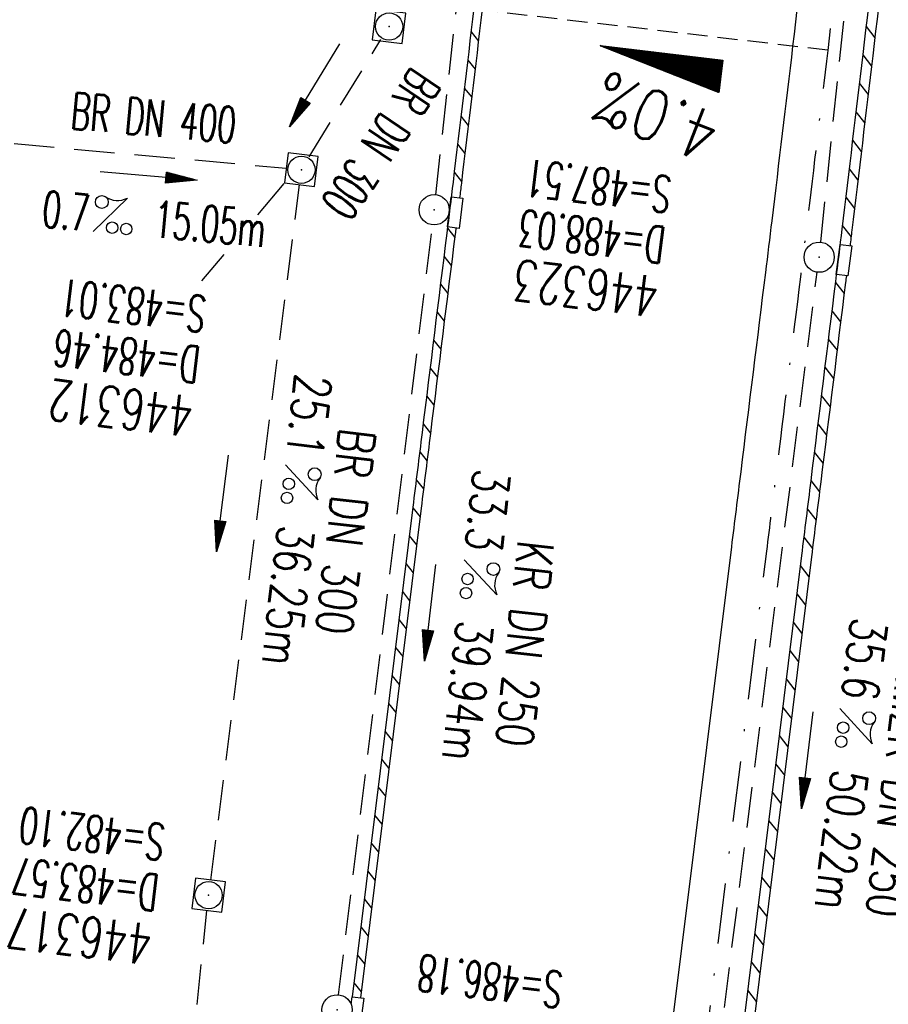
# Model space of a CAD drawing. Extents: x 459406 to 461721, y 413308 to 423218.
# Tile 62 of 256: x 461040 to 461083, y 415119 to 415168. Entities that reach past the tile are written whole.
import ezdxf
from ezdxf.enums import TextEntityAlignment as Align

# ---------------------------------------------------------------- set-up
doc = ezdxf.new("R2010")
doc.units = 0
doc.header["$LTSCALE"] = 2
doc.header["$MEASUREMENT"] = 0
for name, pattern in [('AUSGEZOGEN', [0]), ('GESTRICH-X2', [1.5, 1, -0.5]), ('GESTRICHELT', [0.75, 0.5, -0.25]), ('STRICHPT-X3', [3, 1.5, -0.75, 0, -0.75])]:
    doc.linetypes.add(name, pattern=pattern)
doc.layers.get('0').update_dxf_attribs({"linetype": 'AUSGEZOGEN'})
for name, color, linetype in [('ACHSE', 1, 'STRICHPT-X3'), ('FBR', 8, 'CONTINUOUS'), ('GEF', 7, 'AUSGEZOGEN'), ('HEKTOM', 1, 'GESTRICHELT'), ('KANAL', 7, 'GESTRICH-X2'), ('PFEIL', 7, 'CONTINUOUS'), ('RINNE', 200, 'CONTINUOUS'), ('SCHACHTNR', 6, 'CONTINUOUS'), ('SCHLITZRINNE', 200, 'AUSGEZOGEN'), ('SCHSYMBOL', 7, 'AUSGEZOGEN'), ('TEXTO', 4, 'CONTINUOUS'), ('TEXTU', 4, 'CONTINUOUS')]:
    doc.layers.add(name, color=color, linetype=linetype)
doc.styles.add('ROMANS', font='romans.shx', dxfattribs={"width": 0.8})

# ---------------------------------------------------------------- blocks, each defined once
blk = doc.blocks.new('20')
blk.add_lwpolyline([(-0.754, -0.751), (0.754, -0.751), (0.754, 0.75), (-0.754, 0.75)], close=True)
blk.add_circle((0, 0), 0.676)
blk.add_point((0, 0))
blk = doc.blocks.new('PROM')
blk.add_line((1.566, 1.817), (0.019, 0.015))
for centre, radius in [((0.317, 1.51), 0.317), ((0.943, 0.291), 0.283), ((1.645, 0.287), 0.283)]:
    blk.add_circle(centre, radius)
blk.add_arc((0.992, 2.682), 1.033, 239.1414, 303.3549)
blk = doc.blocks.new('PFEIL2')
at = {"color": 0}
for p, q in [((0.88, 0.002), (-2.401, -0.012)), ((0.881, -0.271), (0.879, 0.276)), ((0.879, 0.276), (2.429, 0.009)), ((0.911, 0.27), (0.879, 0.265)), ((0.965, 0.261), (0.879, 0.246)), ((1.019, 0.252), (0.879, 0.228)), ((1.073, 0.242), (0.879, 0.209)), ((1.127, 0.233), (0.879, 0.191)), ((1.181, 0.224), (0.879, 0.172)), ((1.235, 0.214), (0.879, 0.154)), ((1.289, 0.205), (0.879, 0.135)), ((1.343, 0.196), (0.879, 0.117)), ((1.397, 0.187), (0.879, 0.098)), ((1.451, 0.177), (0.879, 0.08)), ((1.505, 0.168), (0.879, 0.061)), ((1.559, 0.159), (0.88, 0.043)), ((1.613, 0.149), (0.88, 0.024)), ((1.668, 0.14), (0.88, 0.006)), ((1.722, 0.131), (0.88, -0.013)), ((1.776, 0.121), (0.88, -0.031)), ((1.83, 0.112), (0.88, -0.05)), ((1.884, 0.103), (0.88, -0.068)), ((1.938, 0.094), (0.88, -0.087)), ((1.992, 0.084), (0.88, -0.105)), ((2.046, 0.075), (0.88, -0.124)), ((2.1, 0.066), (0.88, -0.142)), ((2.154, 0.056), (0.88, -0.161)), ((2.208, 0.047), (0.88, -0.179)), ((2.262, 0.038), (0.881, -0.198)), ((2.316, 0.029), (0.881, -0.216)), ((2.37, 0.019), (0.881, -0.235)), ((2.424, 0.01), (0.881, -0.253)), ((2.429, 0.009), (0.881, -0.271))]:
    blk.add_line(p, q, dxfattribs=at)
blk = doc.blocks.new('GST')
at = {"color": 0}
blk.add_circle((0, 0), 0.75, dxfattribs=at)
blk.add_point((0, 0), dxfattribs=at)
blk = doc.blocks.new('*X8')
at = {"color": 0}
for p, q in [((725.827, 193.844), (727.436, 195.453)), ((725.827, 193.853), (727.427, 195.453)), ((725.827, 193.861), (727.418, 195.453)), ((725.827, 193.87), (727.409, 195.453)), ((725.827, 193.879), (727.401, 195.453)), ((725.827, 193.888), (727.392, 195.453)), ((725.827, 193.897), (727.383, 195.453)), ((725.827, 193.906), (727.374, 195.453)), ((725.827, 193.914), (727.365, 195.453)), ((725.827, 193.923), (727.356, 195.453)), ((725.827, 193.932), (727.347, 195.453)), ((725.827, 193.941), (727.339, 195.453)), ((725.827, 193.95), (727.33, 195.453)), ((725.827, 193.959), (727.321, 195.453)), ((725.827, 193.967), (727.312, 195.453)), ((725.827, 193.976), (727.303, 195.453)), ((725.827, 193.985), (727.294, 195.453)), ((725.827, 193.994), (727.286, 195.453)), ((725.827, 194.003), (727.277, 195.453)), ((725.827, 194.012), (727.268, 195.453)), ((725.827, 194.02), (727.259, 195.453)), ((725.827, 194.029), (727.25, 195.453)), ((725.827, 194.038), (727.241, 195.453)), ((725.827, 194.047), (727.233, 195.453)), ((725.827, 194.056), (727.224, 195.453)), ((725.827, 194.065), (727.215, 195.453)), ((725.827, 194.073), (727.206, 195.453)), ((725.827, 194.082), (727.197, 195.453)), ((725.827, 194.091), (727.188, 195.453)), ((725.827, 194.1), (727.18, 195.453)), ((725.827, 194.109), (727.171, 195.453)), ((725.827, 194.118), (727.162, 195.453)), ((725.827, 194.127), (727.153, 195.453)), ((725.827, 194.135), (727.144, 195.453)), ((725.827, 194.144), (727.135, 195.453)), ((725.827, 194.153), (727.127, 195.453)), ((725.827, 194.162), (727.118, 195.453)), ((725.827, 194.171), (727.109, 195.453)), ((725.827, 194.18), (727.1, 195.453)), ((725.827, 194.188), (727.091, 195.453)), ((725.827, 194.197), (727.082, 195.453)), ((725.827, 194.206), (727.073, 195.453)), ((725.827, 194.215), (727.065, 195.453)), ((725.827, 194.224), (727.056, 195.453)), ((725.827, 194.233), (727.047, 195.453)), ((725.827, 194.241), (727.038, 195.453)), ((725.827, 194.25), (727.029, 195.453)), ((725.827, 194.259), (727.02, 195.453)), ((725.827, 194.268), (727.012, 195.453)), ((725.827, 194.277), (727.003, 195.453)), ((725.827, 194.286), (726.994, 195.453)), ((725.827, 194.294), (726.985, 195.453)), ((725.827, 194.303), (726.976, 195.453)), ((725.827, 194.312), (726.967, 195.453)), ((725.827, 194.321), (726.959, 195.453)), ((725.827, 194.33), (726.95, 195.453)), ((725.827, 194.339), (726.941, 195.453)), ((725.827, 194.348), (726.932, 195.453)), ((725.827, 194.356), (726.923, 195.453)), ((725.827, 194.365), (726.914, 195.453)), ((725.827, 194.374), (726.906, 195.453)), ((725.827, 194.383), (726.897, 195.453)), ((725.827, 194.392), (726.888, 195.453)), ((725.827, 194.401), (726.879, 195.453)), ((725.827, 194.409), (726.87, 195.453)), ((725.827, 194.418), (726.861, 195.453)), ((725.827, 194.427), (726.853, 195.453)), ((725.827, 194.436), (726.844, 195.453)), ((725.827, 194.445), (726.835, 195.453)), ((725.827, 194.454), (726.826, 195.453)), ((725.827, 194.462), (726.817, 195.453)), ((725.827, 194.471), (726.808, 195.453)), ((725.827, 194.48), (726.799, 195.453)), ((725.827, 194.489), (726.791, 195.453)), ((725.827, 194.498), (726.782, 195.453)), ((725.827, 194.507), (726.773, 195.453)), ((725.827, 194.515), (726.764, 195.453)), ((725.827, 194.524), (726.755, 195.453)), ((725.827, 194.533), (726.746, 195.453)), ((725.827, 194.542), (726.738, 195.453)), ((725.827, 194.551), (726.729, 195.453)), ((725.827, 194.56), (726.72, 195.453)), ((725.827, 194.568), (726.711, 195.453)), ((725.827, 194.577), (726.702, 195.453)), ((725.827, 194.586), (726.693, 195.453)), ((725.827, 194.595), (726.685, 195.453)), ((725.827, 194.604), (726.676, 195.453)), ((725.827, 194.613), (726.667, 195.453)), ((725.827, 194.622), (726.658, 195.453)), ((725.827, 194.63), (726.649, 195.453)), ((725.827, 194.639), (726.64, 195.453)), ((725.827, 194.648), (726.632, 195.453)), ((725.827, 194.657), (726.623, 195.453)), ((725.827, 194.666), (726.614, 195.453)), ((725.827, 194.675), (726.605, 195.453)), ((725.827, 194.683), (726.596, 195.453)), ((725.827, 194.692), (726.587, 195.453)), ((725.827, 194.701), (726.579, 195.453)), ((725.827, 194.71), (726.57, 195.453)), ((725.827, 194.719), (726.561, 195.453)), ((725.827, 194.728), (726.552, 195.453)), ((725.827, 194.736), (726.543, 195.453)), ((725.827, 194.745), (726.534, 195.453)), ((725.827, 194.754), (726.525, 195.453)), ((725.827, 194.763), (726.517, 195.453)), ((725.827, 194.772), (726.508, 195.453)), ((725.827, 194.781), (726.499, 195.453)), ((725.827, 194.789), (726.49, 195.453)), ((725.827, 194.798), (726.481, 195.453)), ((725.827, 194.807), (726.472, 195.453)), ((725.827, 194.816), (726.464, 195.453)), ((725.827, 194.825), (726.455, 195.453)), ((725.827, 194.834), (726.446, 195.453)), ((725.827, 194.842), (726.437, 195.453)), ((725.827, 194.851), (726.428, 195.453)), ((725.827, 194.86), (726.419, 195.453)), ((725.827, 194.869), (726.411, 195.453)), ((725.827, 194.878), (726.402, 195.453)), ((725.827, 194.887), (726.393, 195.453)), ((725.827, 194.896), (726.384, 195.453)), ((725.827, 194.904), (726.375, 195.453)), ((725.827, 194.913), (726.366, 195.453)), ((725.827, 194.922), (726.358, 195.453)), ((725.827, 194.931), (726.349, 195.453)), ((725.827, 194.94), (726.34, 195.453)), ((725.827, 194.949), (726.331, 195.453)), ((725.827, 194.957), (726.322, 195.453)), ((725.827, 194.966), (726.313, 195.453)), ((725.827, 194.975), (726.305, 195.453)), ((725.827, 194.984), (726.296, 195.453)), ((725.827, 194.993), (726.287, 195.453)), ((725.827, 195.002), (726.278, 195.453)), ((725.827, 195.01), (726.269, 195.453)), ((725.827, 195.019), (726.26, 195.453)), ((725.827, 195.028), (726.251, 195.453)), ((725.827, 195.037), (726.243, 195.453)), ((725.827, 195.046), (726.234, 195.453)), ((725.827, 195.055), (726.225, 195.453)), ((725.827, 195.063), (726.216, 195.453)), ((725.827, 195.072), (726.207, 195.453)), ((725.827, 195.081), (726.198, 195.453)), ((725.827, 195.09), (726.19, 195.453)), ((725.827, 195.099), (726.181, 195.453)), ((725.827, 195.108), (726.172, 195.453)), ((725.827, 195.116), (726.163, 195.453)), ((725.827, 195.125), (726.154, 195.453)), ((725.827, 195.134), (726.145, 195.453)), ((725.827, 195.143), (726.137, 195.453)), ((725.827, 195.152), (726.128, 195.453)), ((725.827, 195.161), (726.119, 195.453)), ((725.827, 195.17), (726.11, 195.453)), ((725.827, 195.178), (726.101, 195.453)), ((725.827, 195.187), (726.092, 195.453)), ((725.827, 195.196), (726.084, 195.453)), ((725.827, 195.205), (726.075, 195.453)), ((725.827, 195.214), (726.066, 195.453)), ((725.827, 195.223), (726.057, 195.453)), ((725.827, 195.231), (726.048, 195.453)), ((725.827, 195.24), (726.039, 195.453)), ((725.827, 195.249), (726.031, 195.453)), ((725.827, 195.258), (726.022, 195.453)), ((725.827, 195.267), (726.013, 195.453)), ((725.827, 195.276), (726.004, 195.453)), ((725.827, 195.284), (725.995, 195.453)), ((725.827, 195.293), (725.986, 195.453)), ((725.827, 195.302), (725.977, 195.453)), ((725.827, 195.311), (725.969, 195.453)), ((725.827, 195.32), (725.96, 195.453)), ((725.827, 195.329), (725.951, 195.453)), ((725.827, 195.337), (725.942, 195.453)), ((725.827, 195.346), (725.933, 195.453)), ((725.827, 195.355), (725.924, 195.453)), ((725.827, 195.364), (725.916, 195.453)), ((725.827, 195.373), (725.907, 195.453)), ((725.827, 195.382), (725.898, 195.453)), ((725.827, 195.39), (725.889, 195.453)), ((725.827, 195.399), (725.88, 195.453)), ((725.827, 195.408), (725.871, 195.453)), ((725.827, 195.417), (725.863, 195.453)), ((725.827, 195.426), (725.854, 195.453)), ((725.827, 195.435), (725.845, 195.453)), ((725.827, 195.444), (725.836, 195.453)), ((725.827, 193.826), (727.433, 195.433)), ((725.827, 193.817), (727.43, 195.421)), ((725.827, 193.808), (727.427, 195.409)), ((725.827, 193.799), (727.424, 195.397)), ((725.827, 193.791), (727.421, 195.385)), ((725.827, 193.782), (727.418, 195.373)), ((725.827, 193.773), (727.414, 195.361)), ((725.827, 193.764), (727.411, 195.349)), ((725.827, 193.755), (727.408, 195.337)), ((725.827, 193.746), (727.405, 195.325)), ((725.827, 193.738), (727.402, 195.313)), ((725.827, 193.729), (727.399, 195.301)), ((725.827, 193.72), (727.395, 195.289)), ((725.827, 193.711), (727.392, 195.277)), ((725.827, 193.702), (727.389, 195.265)), ((725.827, 193.693), (727.386, 195.253)), ((725.827, 193.685), (727.383, 195.241)), ((725.827, 193.676), (727.38, 195.229)), ((725.827, 193.667), (727.377, 195.217)), ((725.827, 193.658), (727.373, 195.205)), ((725.827, 193.649), (727.37, 195.193)), ((725.827, 193.64), (727.367, 195.181)), ((725.827, 193.632), (727.364, 195.169)), ((725.827, 193.623), (727.361, 195.157)), ((725.827, 193.614), (727.358, 195.145)), ((725.827, 193.605), (727.354, 195.133)), ((725.827, 193.596), (727.351, 195.121)), ((725.827, 193.587), (727.348, 195.109)), ((725.827, 193.579), (727.345, 195.097)), ((725.827, 193.57), (727.342, 195.085)), ((725.827, 193.561), (727.339, 195.073)), ((725.827, 193.552), (727.336, 195.061)), ((725.827, 193.543), (727.332, 195.049)), ((725.827, 193.534), (727.329, 195.037)), ((725.827, 193.525), (727.326, 195.025)), ((725.827, 193.517), (727.323, 195.013)), ((725.827, 193.508), (727.32, 195.001)), ((725.827, 193.499), (727.317, 194.989)), ((725.827, 193.49), (727.313, 194.977)), ((725.827, 193.481), (727.31, 194.965)), ((725.827, 193.472), (727.307, 194.953)), ((725.827, 193.464), (727.304, 194.941)), ((725.827, 193.455), (727.301, 194.929)), ((725.827, 193.446), (727.298, 194.917)), ((725.827, 193.437), (727.295, 194.905)), ((725.827, 193.428), (727.291, 194.893)), ((725.827, 193.419), (727.288, 194.881)), ((725.827, 193.411), (727.285, 194.869)), ((725.827, 193.402), (727.282, 194.857)), ((725.827, 193.393), (727.279, 194.845)), ((725.827, 193.384), (727.276, 194.833)), ((725.827, 193.375), (727.272, 194.821)), ((725.827, 193.366), (727.269, 194.809)), ((725.827, 193.358), (727.266, 194.797)), ((725.827, 193.349), (727.263, 194.785)), ((725.827, 193.34), (727.26, 194.773)), ((725.827, 193.331), (727.257, 194.761)), ((725.827, 193.322), (727.254, 194.749)), ((725.827, 193.313), (727.25, 194.737)), ((725.827, 193.305), (727.247, 194.725)), ((725.827, 193.296), (727.244, 194.713)), ((725.827, 193.287), (727.241, 194.701)), ((725.827, 193.278), (727.238, 194.689)), ((725.827, 193.269), (727.235, 194.677)), ((725.827, 193.26), (727.231, 194.665)), ((725.827, 193.251), (727.228, 194.653)), ((725.827, 193.243), (727.225, 194.641)), ((725.827, 193.234), (727.222, 194.629)), ((725.827, 193.225), (727.219, 194.617)), ((725.827, 193.216), (727.216, 194.605)), ((725.827, 193.207), (727.213, 194.593)), ((725.827, 193.198), (727.209, 194.581)), ((725.827, 193.19), (727.206, 194.569)), ((725.827, 193.181), (727.203, 194.557)), ((725.827, 193.172), (727.2, 194.545)), ((725.827, 193.163), (727.197, 194.533)), ((725.827, 193.154), (727.194, 194.521)), ((725.827, 193.145), (727.19, 194.509)), ((725.827, 193.137), (727.187, 194.497)), ((725.827, 193.128), (727.184, 194.485)), ((725.827, 193.119), (727.181, 194.473)), ((725.827, 193.11), (727.178, 194.461)), ((725.827, 193.101), (727.175, 194.449)), ((725.827, 193.092), (727.172, 194.437)), ((725.827, 193.084), (727.168, 194.425)), ((725.827, 193.075), (727.165, 194.413)), ((725.827, 193.066), (727.162, 194.401)), ((725.827, 193.057), (727.159, 194.389)), ((725.827, 193.048), (727.156, 194.377)), ((725.827, 193.039), (727.153, 194.365)), ((725.827, 193.031), (727.149, 194.353)), ((725.827, 193.022), (727.146, 194.341)), ((725.827, 193.013), (727.143, 194.329)), ((725.827, 193.004), (727.14, 194.317)), ((725.827, 192.995), (727.137, 194.305)), ((725.827, 192.986), (727.134, 194.293)), ((725.827, 192.977), (727.131, 194.281)), ((725.827, 192.969), (727.127, 194.269)), ((725.827, 192.96), (727.124, 194.257)), ((725.827, 192.951), (727.121, 194.245)), ((725.827, 192.942), (727.118, 194.233)), ((725.827, 192.933), (727.115, 194.221)), ((725.827, 192.924), (727.112, 194.209)), ((725.827, 192.916), (727.108, 194.197)), ((725.827, 192.907), (727.105, 194.185)), ((725.827, 192.898), (727.102, 194.173)), ((725.827, 192.889), (727.099, 194.161)), ((725.827, 192.88), (727.096, 194.15)), ((725.827, 192.871), (727.093, 194.138)), ((725.827, 192.863), (727.09, 194.126)), ((725.827, 192.854), (727.086, 194.114)), ((725.827, 192.845), (727.083, 194.102)), ((725.827, 192.836), (727.08, 194.09)), ((725.827, 192.827), (727.077, 194.078)), ((725.827, 192.818), (727.074, 194.066)), ((725.827, 192.81), (727.071, 194.054)), ((725.827, 192.801), (727.068, 194.042)), ((725.827, 192.792), (727.064, 194.03)), ((725.827, 192.783), (727.061, 194.018)), ((725.827, 192.774), (727.058, 194.006)), ((725.827, 192.765), (727.055, 193.994)), ((725.827, 192.757), (727.052, 193.982)), ((725.827, 192.748), (727.049, 193.97)), ((725.827, 192.739), (727.045, 193.958)), ((725.827, 192.73), (727.042, 193.946)), ((725.827, 192.721), (727.039, 193.934)), ((725.827, 192.712), (727.036, 193.922)), ((725.827, 192.703), (727.033, 193.91)), ((725.827, 192.695), (727.03, 193.898)), ((725.827, 192.686), (727.027, 193.886)), ((725.827, 192.677), (727.023, 193.874)), ((725.827, 192.668), (727.02, 193.862)), ((725.827, 192.659), (727.017, 193.85)), ((725.827, 192.65), (727.014, 193.838)), ((725.827, 192.642), (727.011, 193.826)), ((725.827, 192.633), (727.008, 193.814)), ((725.827, 192.624), (727.004, 193.802)), ((725.827, 192.615), (727.001, 193.79)), ((725.827, 192.606), (726.998, 193.778)), ((725.827, 192.597), (726.995, 193.766)), ((725.827, 192.589), (726.992, 193.754)), ((725.827, 192.58), (726.989, 193.742)), ((725.827, 192.571), (726.986, 193.73)), ((725.827, 192.562), (726.982, 193.718)), ((725.827, 192.553), (726.979, 193.706)), ((725.827, 192.544), (726.976, 193.694)), ((725.827, 192.536), (726.973, 193.682)), ((725.827, 192.527), (726.97, 193.67)), ((725.827, 192.518), (726.967, 193.658)), ((725.827, 192.509), (726.963, 193.646)), ((725.827, 192.5), (726.96, 193.634)), ((725.827, 192.491), (726.957, 193.622)), ((725.827, 192.483), (726.954, 193.61)), ((725.827, 192.474), (726.951, 193.598)), ((725.827, 192.465), (726.948, 193.586)), ((725.827, 192.456), (726.945, 193.574)), ((725.827, 192.447), (726.941, 193.562)), ((725.827, 192.438), (726.938, 193.55)), ((725.827, 192.429), (726.935, 193.538)), ((725.827, 192.421), (726.932, 193.526)), ((725.827, 192.412), (726.929, 193.514)), ((725.827, 192.403), (726.926, 193.502)), ((725.827, 192.394), (726.922, 193.49)), ((725.827, 192.385), (726.919, 193.478)), ((725.827, 192.376), (726.916, 193.466)), ((725.827, 192.368), (726.913, 193.454)), ((725.827, 192.359), (726.91, 193.442)), ((725.827, 192.35), (726.907, 193.43)), ((725.827, 192.341), (726.904, 193.418)), ((725.827, 192.332), (726.9, 193.406)), ((725.827, 192.323), (726.897, 193.394)), ((725.827, 192.315), (726.894, 193.382)), ((725.827, 192.306), (726.891, 193.37)), ((725.827, 192.297), (726.888, 193.358)), ((725.827, 192.288), (726.885, 193.346)), ((725.827, 192.279), (726.881, 193.334)), ((725.827, 192.27), (726.878, 193.322)), ((725.827, 192.262), (726.875, 193.31)), ((725.827, 192.253), (726.872, 193.298)), ((725.827, 192.244), (726.869, 193.286)), ((725.827, 192.235), (726.866, 193.274)), ((725.827, 192.226), (726.863, 193.262)), ((725.827, 192.217), (726.859, 193.25)), ((725.827, 192.209), (726.856, 193.238)), ((725.827, 192.2), (726.853, 193.226)), ((725.827, 192.191), (726.85, 193.214)), ((725.827, 192.182), (726.847, 193.202)), ((725.827, 192.173), (726.844, 193.19)), ((725.827, 192.164), (726.84, 193.178)), ((725.827, 192.155), (726.837, 193.166)), ((725.827, 192.147), (726.834, 193.154)), ((725.827, 192.138), (726.831, 193.142)), ((725.827, 192.129), (726.828, 193.13)), ((725.827, 192.12), (726.825, 193.118)), ((725.827, 192.111), (726.822, 193.106)), ((725.827, 192.102), (726.818, 193.094)), ((725.827, 192.094), (726.815, 193.082)), ((725.827, 192.085), (726.812, 193.07)), ((725.827, 192.076), (726.809, 193.058)), ((725.827, 192.067), (726.806, 193.046)), ((725.827, 192.058), (726.803, 193.034)), ((725.827, 192.049), (726.799, 193.022)), ((725.827, 192.041), (726.796, 193.01)), ((725.827, 192.032), (726.793, 192.998)), ((725.827, 192.023), (726.79, 192.986)), ((725.827, 192.014), (726.787, 192.974)), ((725.827, 192.005), (726.784, 192.962)), ((725.827, 191.996), (726.781, 192.95)), ((725.827, 191.988), (726.777, 192.938)), ((725.827, 191.979), (726.774, 192.926)), ((725.827, 191.97), (726.771, 192.914)), ((725.827, 191.961), (726.768, 192.902)), ((725.827, 191.952), (726.765, 192.89)), ((725.827, 191.943), (726.762, 192.878)), ((725.827, 191.935), (726.758, 192.866)), ((725.827, 191.926), (726.755, 192.854)), ((725.827, 191.917), (726.752, 192.842)), ((725.827, 191.908), (726.749, 192.83)), ((725.827, 191.899), (726.746, 192.818)), ((725.827, 191.89), (726.743, 192.806)), ((725.827, 191.881), (726.74, 192.794)), ((725.827, 191.873), (726.736, 192.782)), ((725.827, 191.864), (726.733, 192.77)), ((725.827, 191.855), (726.73, 192.758)), ((725.827, 191.846), (726.727, 192.746)), ((725.827, 191.837), (726.724, 192.734)), ((725.827, 191.828), (726.721, 192.722)), ((725.827, 191.82), (726.717, 192.71)), ((725.827, 191.811), (726.714, 192.698)), ((725.827, 191.802), (726.711, 192.686)), ((725.827, 191.793), (726.708, 192.674)), ((725.827, 191.784), (726.705, 192.662)), ((725.827, 191.775), (726.702, 192.65)), ((725.827, 191.767), (726.699, 192.639)), ((725.827, 191.758), (726.695, 192.627)), ((725.827, 191.749), (726.692, 192.615)), ((725.827, 191.74), (726.689, 192.603)), ((725.827, 191.731), (726.686, 192.591)), ((725.827, 191.722), (726.683, 192.579)), ((725.827, 191.714), (726.68, 192.567)), ((725.827, 191.705), (726.677, 192.555)), ((725.827, 191.696), (726.673, 192.543)), ((725.827, 191.687), (726.67, 192.531)), ((725.827, 191.678), (726.667, 192.519)), ((725.827, 191.669), (726.664, 192.507)), ((725.827, 191.66), (726.661, 192.495)), ((725.827, 191.652), (726.658, 192.483)), ((725.827, 191.643), (726.654, 192.471)), ((725.827, 191.634), (726.651, 192.459)), ((725.827, 191.625), (726.648, 192.447)), ((725.827, 191.616), (726.645, 192.435)), ((725.827, 191.607), (726.642, 192.423)), ((725.827, 191.599), (726.639, 192.411)), ((725.827, 191.59), (726.636, 192.399)), ((725.827, 191.581), (726.632, 192.387)), ((725.827, 191.572), (726.629, 192.375)), ((725.827, 191.563), (726.626, 192.363)), ((725.827, 191.554), (726.623, 192.351)), ((725.827, 191.546), (726.62, 192.339)), ((725.827, 191.537), (726.617, 192.327)), ((725.827, 191.528), (726.613, 192.315)), ((725.827, 191.519), (726.61, 192.303)), ((725.827, 191.51), (726.607, 192.291)), ((725.827, 191.501), (726.604, 192.279)), ((725.827, 191.493), (726.601, 192.267)), ((725.827, 191.484), (726.598, 192.255)), ((725.827, 191.475), (726.595, 192.243)), ((725.827, 191.466), (726.591, 192.231)), ((725.827, 191.457), (726.588, 192.219)), ((725.827, 191.448), (726.585, 192.207)), ((725.827, 191.44), (726.582, 192.195)), ((725.827, 191.431), (726.579, 192.183)), ((725.827, 191.422), (726.576, 192.171)), ((725.827, 191.413), (726.572, 192.159)), ((725.827, 191.404), (726.569, 192.147)), ((725.827, 191.395), (726.566, 192.135)), ((725.827, 191.386), (726.563, 192.123)), ((725.827, 191.378), (726.56, 192.111)), ((725.827, 191.369), (726.557, 192.099)), ((725.827, 191.36), (726.554, 192.087)), ((725.827, 191.351), (726.55, 192.075)), ((725.827, 191.342), (726.547, 192.063)), ((725.827, 191.333), (726.544, 192.051)), ((725.827, 191.325), (726.541, 192.039)), ((725.827, 191.316), (726.538, 192.027)), ((725.827, 191.307), (726.535, 192.015)), ((725.827, 191.298), (726.531, 192.003)), ((725.827, 191.289), (726.528, 191.991)), ((725.827, 191.28), (726.525, 191.979)), ((725.827, 191.272), (726.522, 191.967)), ((725.827, 191.263), (726.519, 191.955)), ((725.827, 191.254), (726.516, 191.943)), ((725.827, 191.245), (726.513, 191.931)), ((725.827, 191.236), (726.509, 191.919)), ((725.827, 191.227), (726.506, 191.907)), ((725.827, 191.219), (726.503, 191.895)), ((725.827, 191.21), (726.5, 191.883)), ((725.827, 191.201), (726.497, 191.871)), ((725.827, 191.192), (726.494, 191.859)), ((725.827, 191.183), (726.49, 191.847)), ((725.827, 191.174), (726.487, 191.835)), ((725.827, 191.166), (726.484, 191.823)), ((725.827, 191.157), (726.481, 191.811)), ((725.827, 191.148), (726.478, 191.799)), ((725.827, 191.139), (726.475, 191.787)), ((725.827, 191.13), (726.472, 191.775)), ((725.827, 191.121), (726.468, 191.763)), ((725.827, 191.112), (726.465, 191.751)), ((725.827, 191.104), (726.462, 191.739)), ((725.827, 191.095), (726.459, 191.727)), ((725.827, 191.086), (726.456, 191.715)), ((725.827, 191.077), (726.453, 191.703)), ((725.827, 191.068), (726.449, 191.691)), ((725.827, 191.059), (726.446, 191.679)), ((725.827, 191.051), (726.443, 191.667)), ((725.827, 191.042), (726.44, 191.655)), ((725.827, 191.033), (726.437, 191.643)), ((725.827, 191.024), (726.434, 191.631)), ((725.827, 191.015), (726.431, 191.619)), ((725.827, 191.006), (726.427, 191.607)), ((725.827, 190.998), (726.424, 191.595)), ((725.827, 190.989), (726.421, 191.583)), ((725.827, 190.98), (726.418, 191.571)), ((725.827, 190.971), (726.415, 191.559)), ((725.827, 190.962), (726.412, 191.547)), ((725.827, 190.953), (726.408, 191.535)), ((725.827, 190.945), (726.405, 191.523)), ((725.827, 190.936), (726.402, 191.511)), ((725.827, 190.927), (726.399, 191.499)), ((725.827, 190.918), (726.396, 191.487)), ((725.827, 190.909), (726.393, 191.475)), ((725.827, 190.9), (726.39, 191.463)), ((725.827, 190.892), (726.386, 191.451)), ((725.827, 190.883), (726.383, 191.439)), ((725.827, 190.874), (726.38, 191.427)), ((725.827, 190.865), (726.377, 191.415)), ((725.827, 190.856), (726.374, 191.403)), ((725.827, 190.847), (726.371, 191.391)), ((725.827, 190.838), (726.367, 191.379)), ((725.827, 190.83), (726.364, 191.367)), ((725.827, 190.821), (726.361, 191.355)), ((725.827, 190.812), (726.358, 191.343)), ((725.827, 190.803), (726.355, 191.331)), ((725.827, 190.794), (726.352, 191.319)), ((725.827, 190.785), (726.349, 191.307)), ((725.827, 190.777), (726.345, 191.295)), ((725.827, 190.768), (726.342, 191.283)), ((725.827, 190.759), (726.339, 191.271)), ((725.827, 190.75), (726.336, 191.259)), ((725.827, 190.741), (726.333, 191.247)), ((725.827, 190.732), (726.33, 191.235)), ((725.827, 190.724), (726.326, 191.223)), ((725.827, 190.715), (726.323, 191.211)), ((725.827, 190.706), (726.32, 191.199)), ((725.827, 190.697), (726.317, 191.187)), ((725.827, 190.688), (726.314, 191.175)), ((725.827, 190.679), (726.311, 191.163)), ((725.827, 190.671), (726.308, 191.151)), ((725.827, 190.662), (726.304, 191.139)), ((725.827, 190.653), (726.301, 191.128)), ((725.827, 190.644), (726.298, 191.116)), ((725.827, 190.635), (726.295, 191.104)), ((725.827, 190.626), (726.292, 191.092)), ((725.827, 190.618), (726.289, 191.08)), ((725.827, 190.609), (726.286, 191.068)), ((725.827, 190.6), (726.282, 191.056)), ((725.827, 190.591), (726.279, 191.044)), ((725.827, 190.582), (726.276, 191.032)), ((725.827, 190.573), (726.273, 191.02)), ((725.827, 190.564), (726.27, 191.008)), ((725.827, 190.556), (726.267, 190.996)), ((725.827, 190.547), (726.263, 190.984)), ((725.827, 190.538), (726.26, 190.972)), ((725.827, 190.529), (726.257, 190.96)), ((725.827, 190.52), (726.254, 190.948)), ((725.827, 190.511), (726.251, 190.936)), ((725.827, 190.503), (726.248, 190.924)), ((725.827, 190.494), (726.245, 190.912)), ((725.827, 190.485), (726.241, 190.9)), ((725.827, 190.476), (726.238, 190.888)), ((725.827, 190.467), (726.235, 190.876)), ((725.827, 190.458), (726.232, 190.864)), ((725.827, 190.45), (726.229, 190.852)), ((725.827, 190.441), (726.226, 190.84)), ((725.827, 190.432), (726.222, 190.828)), ((725.827, 190.423), (726.219, 190.816)), ((725.827, 190.414), (726.216, 190.804)), ((725.827, 190.405), (726.213, 190.792)), ((725.827, 190.397), (726.21, 190.78)), ((725.827, 190.388), (726.207, 190.768)), ((725.827, 190.379), (726.204, 190.756)), ((725.827, 190.37), (726.2, 190.744)), ((725.827, 190.361), (726.197, 190.732)), ((725.827, 190.352), (726.194, 190.72)), ((725.827, 190.344), (726.191, 190.708)), ((725.827, 190.335), (726.188, 190.696)), ((725.827, 190.326), (726.185, 190.684)), ((725.827, 190.317), (726.181, 190.672)), ((725.827, 190.308), (726.178, 190.66)), ((725.827, 190.299), (726.175, 190.648)), ((725.827, 190.29), (726.172, 190.636)), ((725.827, 190.282), (726.169, 190.624)), ((725.827, 190.273), (726.166, 190.612)), ((725.827, 190.264), (726.163, 190.6)), ((725.827, 190.255), (726.159, 190.588)), ((725.827, 190.246), (726.156, 190.576)), ((725.827, 190.237), (726.153, 190.564)), ((725.827, 190.229), (726.15, 190.552)), ((725.827, 190.22), (726.147, 190.54)), ((725.827, 190.211), (726.144, 190.528)), ((725.827, 190.202), (726.14, 190.516)), ((725.827, 190.193), (726.137, 190.504)), ((725.827, 190.184), (726.134, 190.492)), ((725.827, 190.176), (726.131, 190.48)), ((725.827, 190.167), (726.128, 190.468)), ((725.827, 190.158), (726.125, 190.456)), ((725.827, 190.149), (726.122, 190.444)), ((725.827, 190.14), (726.118, 190.432)), ((725.827, 190.131), (726.115, 190.42)), ((725.827, 190.123), (726.112, 190.408)), ((725.827, 190.114), (726.109, 190.396)), ((725.827, 190.105), (726.106, 190.384)), ((725.827, 190.096), (726.103, 190.372)), ((725.827, 190.087), (726.099, 190.36)), ((725.827, 190.078), (726.096, 190.348)), ((725.827, 190.07), (726.093, 190.336)), ((725.827, 190.061), (726.09, 190.324)), ((725.827, 190.052), (726.087, 190.312)), ((725.827, 190.043), (726.084, 190.3)), ((725.827, 190.034), (726.081, 190.288)), ((725.827, 190.025), (726.077, 190.276)), ((725.827, 190.016), (726.074, 190.264)), ((725.827, 190.008), (726.071, 190.252)), ((725.827, 189.999), (726.068, 190.24)), ((725.827, 189.99), (726.065, 190.228)), ((725.827, 189.981), (726.062, 190.216)), ((725.827, 189.972), (726.058, 190.204)), ((725.827, 189.963), (726.055, 190.192)), ((725.827, 189.955), (726.052, 190.18)), ((725.827, 189.946), (726.049, 190.168)), ((725.827, 189.937), (726.046, 190.156)), ((725.827, 189.928), (726.043, 190.144)), ((725.827, 189.919), (726.04, 190.132)), ((725.827, 189.91), (726.036, 190.12)), ((725.827, 189.902), (726.033, 190.108)), ((725.827, 189.893), (726.03, 190.096)), ((725.827, 189.884), (726.027, 190.084)), ((725.827, 189.875), (726.024, 190.072)), ((725.827, 189.866), (726.021, 190.06)), ((725.827, 189.857), (726.017, 190.048)), ((725.827, 189.849), (726.014, 190.036)), ((725.827, 189.84), (726.011, 190.024)), ((725.827, 189.831), (726.008, 190.012)), ((725.827, 189.822), (726.005, 190)), ((725.827, 189.813), (726.002, 189.988)), ((725.827, 189.804), (725.999, 189.976)), ((725.827, 189.796), (725.995, 189.964)), ((725.827, 189.787), (725.992, 189.952)), ((725.827, 189.778), (725.989, 189.94)), ((725.827, 189.769), (725.986, 189.928)), ((725.827, 189.76), (725.983, 189.916)), ((725.827, 189.751), (725.98, 189.904)), ((725.827, 189.742), (725.976, 189.892)), ((725.827, 189.734), (725.973, 189.88)), ((725.827, 189.725), (725.97, 189.868)), ((725.827, 189.716), (725.967, 189.856)), ((725.827, 189.707), (725.964, 189.844)), ((725.827, 189.698), (725.961, 189.832)), ((725.827, 189.689), (725.958, 189.82)), ((725.827, 189.681), (725.954, 189.808)), ((725.827, 189.672), (725.951, 189.796)), ((725.827, 189.663), (725.948, 189.784)), ((725.827, 189.654), (725.945, 189.772)), ((725.827, 189.645), (725.942, 189.76)), ((725.827, 189.636), (725.939, 189.748)), ((725.827, 189.628), (725.935, 189.736)), ((725.827, 189.619), (725.932, 189.724)), ((725.827, 189.61), (725.929, 189.712)), ((725.827, 189.601), (725.926, 189.7)), ((725.827, 189.592), (725.923, 189.688)), ((725.827, 189.583), (725.92, 189.676)), ((725.827, 189.575), (725.917, 189.664)), ((725.827, 189.566), (725.913, 189.652)), ((725.827, 189.557), (725.91, 189.64)), ((725.827, 189.548), (725.907, 189.628)), ((725.827, 189.539), (725.904, 189.616)), ((725.827, 189.53), (725.901, 189.605)), ((725.827, 189.521), (725.898, 189.593)), ((725.827, 189.513), (725.895, 189.581)), ((725.827, 189.504), (725.891, 189.569)), ((725.827, 189.495), (725.888, 189.557)), ((725.827, 189.486), (725.885, 189.545)), ((725.827, 189.477), (725.882, 189.533)), ((725.827, 189.468), (725.879, 189.521)), ((725.827, 189.46), (725.876, 189.509)), ((725.827, 189.451), (725.872, 189.497)), ((725.827, 189.442), (725.869, 189.485)), ((725.827, 189.433), (725.866, 189.473)), ((725.827, 189.424), (725.863, 189.461)), ((725.827, 189.415), (725.86, 189.449)), ((725.827, 189.407), (725.857, 189.437)), ((725.827, 189.398), (725.854, 189.425)), ((725.827, 189.389), (725.85, 189.413)), ((725.827, 189.38), (725.847, 189.401)), ((725.827, 189.371), (725.844, 189.389)), ((725.827, 189.362), (725.841, 189.377)), ((725.827, 189.354), (725.838, 189.365)), ((725.827, 189.345), (725.835, 189.353)), ((725.827, 189.336), (725.831, 189.341))]:
    blk.add_line(p, q, dxfattribs=at)
blk = doc.blocks.new('GEF')
at = {"color": 0}
for p, q in [((0.01, 0.018), (0.01, 6.148)), ((1.622, 6.148), (0.01, 0.018)), ((0.01, 6.148), (1.622, 6.148))]:
    blk.add_line(p, q, dxfattribs=at)
blk.add_blockref('*X8', (-725.817, -189.305), dxfattribs=at)

msp = doc.modelspace()

# ---------------------------------------------------------------- linework, layer by layer
at = {"layer": 'ACHSE', "flags": 128}
msp.add_lwpolyline([(460985.548, 416976.25), (460982.742, 416926.329), (460979.936, 416876.407), (460977.13, 416826.486), (460974.324, 416776.565), (460971.518, 416726.644), (460968.712, 416676.723), (460965.906, 416626.802), (460963.1, 416576.88, 0), (460961.733, 416552.566, 0), (460960.294, 416526.959, -0.000009), (460958.89, 416501.998, 0.00001), (460957.487, 416477.038, 0.000001), (460956.785, 416464.557, -0.000001), (460956.084, 416452.077), (460954.681, 416427.117), (460953.278, 416402.156), (460951.875, 416377.196, 0.000027), (460951.185, 416364.909, -0.000114), (460950.495, 416352.621, -0.000169), (460950.493, 416352.583, 0.000019), (460950.473, 416352.235, 0.002347), (460949.964, 416342.501, 0.0015), (460949.285, 416327.263, 0.002663), (460948.888, 416316.296, 0.002084), (460948.513, 416302.275, 0.002087), (460948.283, 416289.783, 0.002085), (460948.158, 416277.278, 0.002085), (460948.137, 416264.779, 0.002085), (460948.22, 416252.279, 0.002086), (460948.407, 416239.774, 0.002088), (460948.699, 416227.283, 0.002084), (460949.095, 416214.794, 0.002083), (460949.595, 416202.3, 0.002081), (460950.199, 416189.812, 0.002082), (460950.907, 416177.335, 0.002086), (460951.719, 416164.862, 0.002086), (460952.635, 416152.395, 0.002087), (460953.654, 416139.944, 0.002084), (460954.779, 416127.487, 0.002085), (460956.008, 416115.039, 0.002088), (460957.338, 416102.619, 0.002086), (460958.772, 416090.211, 0.002083), (460960.312, 416077.796, 0.002082), (460961.956, 416065.389, 0.002087), (460963.699, 416053.027, 0.002086), (460965.546, 416040.675, 0.002083), (460967.499, 416028.318, 0.00208), (460969.554, 416015.985, 0.002081), (460971.71, 416003.675, 0.002087), (460973.97, 415991.377, 0.002089), (460976.331, 415979.107, 0.002087), (460978.792, 415966.867, 0.002082), (460981.362, 415954.618, 0.002082), (460984.148, 415941.865, 0.002276), (460986.8, 415930.217, 0.001902), (460990.244, 415915.651, 0.002837), (460992.645, 415905.91, 0.000643), (460995.488, 415894.713, 0.001405), (460996.809, 415889.596, 0), (460998.528, 415883.015, 0.000001), (460998.872, 415881.699), (461005.191, 415857.511, 0.000017), (461008.351, 415845.417, -0.000015), (461011.511, 415833.323, -0.000002), (461014.671, 415821.229, -0.000002), (461017.83, 415809.135, -0.000001), (461020.99, 415797.041, 0.000005), (461024.149, 415784.946), (461030.468, 415760.758), (461036.787, 415736.57, 0.000028), (461038.983, 415728.166, -0.000015), (461041.179, 415719.762, -0.00065), (461041.486, 415718.58, -0.000124), (461043.088, 415712.377, -0.002577), (461045.469, 415702.947, -0.001641), (461049.083, 415688.106, -0.002531), (461051.665, 415677.106, -0.002087), (461054.672, 415663.739, -0.002079), (461057.313, 415651.527, -0.002077), (461059.854, 415639.283, -0.002078), (461062.295, 415627.009, -0.002083), (461064.629, 415614.743, -0.002085), (461066.86, 415602.46, -0.00208), (461068.994, 415590.128, -0.00208), (461071.024, 415577.786, -0.002082), (461072.949, 415565.443, -0.002086), (461074.772, 415553.076, -0.002086), (461076.492, 415540.695, -0.002081), (461078.107, 415528.309, -0.002078), (461079.622, 415515.892, -0.00208), (461081.034, 415503.452, -0.002087), (461082.339, 415491.041, -0.002085), (461083.54, 415478.621, -0.002078), (461084.641, 415466.147, -0.002076), (461085.638, 415453.67, -0.002082), (461086.529, 415441.219, -0.002088), (461087.317, 415428.753, -0.002085), (461088.001, 415416.263, -0.002081), (461088.581, 415403.772, -0.002082), (461089.057, 415391.285, -0.00208), (461089.429, 415378.795, -0.002078), (461089.697, 415366.294, -0.002082), (461089.861, 415353.787, -0.002085), (461089.921, 415341.295, -0.002085), (461089.877, 415328.803, -0.002082), (461089.728, 415316.296, -0.002078), (461089.475, 415303.794, -0.00208), (461089.119, 415291.304, -0.002082), (461088.658, 415278.809, -0.002084), (461088.094, 415266.325, -0.002082), (461087.426, 415253.85, -0.00208), (461086.653, 415241.367, -0.002079), (461085.777, 415228.897, -0.00208), (461084.797, 415216.436, -0.002085), (461083.633, 415203.064, -0.002418), (461082.526, 415191.54, -0.001753), (461080.941, 415176.374, -0.002741), (461079.84, 415166.685, -0.000279), (461078.804, 415158.036, -0.000933), (461078.489, 415155.455, -0.000004), (461077.263, 415145.575, -0.00001), (461076.803, 415141.87), (461073.723, 415117.061, 0.000001), (461071.82, 415101.734, 0.000001), (461070.643, 415092.251, 0.000018), (461069.104, 415079.846, -0.000014), (461067.564, 415067.441, -0.000008), (461066.024, 415055.036, 0.000011), (461064.484, 415042.632), (461058.325, 414993.013), (461052.166, 414943.394, -0.000009), (461049.086, 414918.584, 0.000009), (461046.006, 414893.774), (461039.847, 414844.155), (461033.688, 414794.536), (461027.529, 414744.917, -0.00001), (461024.449, 414720.107, 0.00001), (461021.369, 414695.298, 0.000001), (461018.29, 414670.488, -0.000001), (461015.21, 414645.678, 0), (461011.182, 414613.231, -0.000001), (461009.051, 414596.059, -0.000009), (461005.971, 414571.249, 0.00001), (461002.891, 414546.44), (460996.732, 414496.821), (460990.573, 414447.202), (460984.414, 414397.583, -0.000009), (460981.334, 414372.773, 0.000009), (460978.254, 414347.963), (460972.095, 414298.344), (460965.936, 414248.725), (460959.777, 414199.106, -0.00001), (460956.697, 414174.297, 0.00001), (460953.617, 414149.487, 0.000001), (460950.537, 414124.677, -0.000001), (460947.458, 414099.867, 0), (460943.43, 414067.42, -0.000001), (460941.299, 414050.248, -0.000009), (460938.219, 414025.438, 0.00001), (460935.139, 414000.629), (460928.98, 413951.01), (460922.821, 413901.391, 0.000001), (460919.742, 413876.581, -0.000001), (460916.662, 413851.771, -0.00001), (460913.582, 413826.961, 0.00001), (460910.502, 413802.152), (460904.343, 413752.533), (460898.184, 413702.914), (460892.025, 413653.295, -0.00001), (460888.945, 413628.486, 0.00001), (460885.865, 413603.676, 0.000001), (460882.785, 413578.866, -0.000001), (460879.706, 413554.056, 0), (460875.678, 413521.609, -0.000001), (460873.547, 413504.437, -0.000009), (460870.467, 413479.628, 0.00001), (460867.387, 413454.818), (460861.228, 413405.199), (460855.069, 413355.58, -0.000004), (460853.233, 413340.792, -0.000002), (460849.402, 413309.93)], format="xyb", dxfattribs=at)
at = {"layer": 'FBR'}
for points in [[(461034.278, 415813.432, -0.000001), (461037.438, 415801.337, 0.000005)], [(461006.884, 415857.953, 0.000017), (461010.044, 415845.859, -0.000015), (461013.204, 415833.765, -0.000002), (461016.364, 415821.671, -0.000002), (461019.523, 415809.577, -0.000001), (461022.683, 415797.483, 0.000005), (461025.842, 415785.388), (461032.161, 415761.2), (461038.48, 415737.012, 0.000028), (461040.676, 415728.609, -0.000015), (461042.872, 415720.204, -0.00065), (461043.181, 415719.018, -0.000124), (461044.783, 415712.814, -0.002577), (461047.168, 415703.367, -0.001641), (461050.785, 415688.514, -0.002531), (461053.37, 415677.497, -0.002087), (461056.381, 415664.116, -0.002079), (461059.025, 415651.889, -0.002154), (461061.661, 415639.18, -0.002078)], [(461016.137, 415808.693, -0.000001), (461019.296, 415796.598, 0.000005)], [(461001.382, 415804.838, -0.000001), (461004.541, 415792.744, 0.000005)], [(461070.084, 415101.949, 0.000001), (461068.906, 415092.467, 0.000018), (461067.367, 415080.061, -0.000014), (461065.827, 415067.657, -0.000008), (461064.287, 415055.252, 0.000011), (461062.747, 415042.848)], [(461073.557, 415101.518, 0.000001), (461072.38, 415092.035, 0.000018), (461070.84, 415079.631, -0.000014), (461069.301, 415067.225, -0.000008), (461067.761, 415054.821, 0.000011), (461066.221, 415042.416)], [(461088.691, 415099.639, 0.000001), (461087.514, 415090.157, 0.000018), (461085.974, 415077.753, -0.000014), (461084.435, 415065.347, -0.000008), (461082.894, 415052.942, 0.000011), (461081.355, 415040.538)], [(461088.111, 415353.771, -0.002085), (461088.171, 415341.294, -0.002085), (461088.127, 415328.816, -0.002082), (461087.978, 415316.324, -0.002078), (461087.726, 415303.837, -0.00208), (461087.37, 415291.361, -0.002082), (461086.91, 415278.88, -0.002084), (461086.346, 415266.411, -0.002082), (461085.679, 415253.951, -0.00208), (461084.907, 415241.482, -0.002079), (461084.032, 415229.027, -0.00208), (461083.053, 415216.58, -0.002085), (461081.891, 415203.223, -0.002418), (461080.785, 415191.716, -0.001753), (461079.201, 415176.562, -0.002741), (461078.102, 415166.892, -0.000279), (461077.067, 415158.245, -0.000933), (461076.752, 415155.671, -0.000004), (461075.526, 415145.791, -0.00001), (461075.066, 415142.086), (461071.986, 415117.277)], [(461106.86, 415353.939, -0.002085), (461106.921, 415341.306, -0.002085), (461106.876, 415328.672, -0.002082), (461106.726, 415316.023, -0.002078), (461106.47, 415303.38, -0.00208), (461106.11, 415290.748, -0.002082), (461105.644, 415278.112, -0.002084), (461105.073, 415265.486, -0.002082), (461104.398, 415252.87, -0.00208), (461103.616, 415240.246, -0.002079), (461102.73, 415227.635, -0.00208), (461101.739, 415215.033, -0.002085), (461100.563, 415201.52, -0.002418), (461099.44, 415189.832, -0.001753), (461097.842, 415174.548, -0.002741), (461096.721, 415164.673, -0.000279), (461095.683, 415156.006, -0.000933), (461095.36, 415153.361, -0.000004), (461094.133, 415143.481, -0.00001), (461093.673, 415139.776), (461090.593, 415114.967)], [(461091.611, 415353.803, -0.002085), (461091.671, 415341.296, -0.002085), (461091.627, 415328.789, -0.002082), (461091.478, 415316.268, -0.002078), (461091.225, 415303.752, -0.00208), (461090.868, 415291.247, -0.002082), (461090.407, 415278.737, -0.002084), (461089.842, 415266.239, -0.002082), (461089.173, 415253.749, -0.00208), (461088.399, 415241.252, -0.002079), (461087.522, 415228.767, -0.00208), (461086.541, 415216.292, -0.002085), (461085.376, 415202.905, -0.002418), (461084.267, 415191.364, -0.001753), (461082.681, 415176.186, -0.002741), (461081.578, 415166.478, -0.000279), (461080.542, 415157.827, -0.000933), (461080.226, 415155.239, -0.000004), (461079, 415145.36, -0.00001), (461078.54, 415141.654), (461075.46, 415116.845)], [(461050.429, 414943.61, -0.000009), (461047.349, 414918.8, 0.000009), (461044.269, 414893.99)], [(461053.903, 414943.178, -0.000009), (461050.823, 414918.368, 0.000009), (461047.743, 414893.558)], [(461069.037, 414941.3, -0.000009), (461065.956, 414916.489, 0.000009), (461062.877, 414891.68)]]:
    msp.add_lwpolyline(points, format="xyb", dxfattribs=at)
at = {"layer": 'HEKTOM'}
msp.add_line((461079.844, 415166.688), (461000.122, 415175.964), dxfattribs=at)
at = {"layer": 'KANAL'}
for p, q in [((461079.5, 415157.188), (461084.469, 415205.219)), ((461060.406, 415159.531), (461064.688, 415197.906)), ((461054.125, 415161.406), (461057.688, 415167.219)), ((461039.5, 415162.063), (461053, 415160.844)), ((461049.25, 415125.563), (461053.656, 415160.031)), ((461055.594, 415119.875), (461060.25, 415158.031)), ((461073.219, 415107.344), (461079.313, 415155.688)), ((461045.438, 415089.563), (461049.063, 415124.063))]:
    msp.add_line(p, q, dxfattribs=at)
at = {"layer": 'RINNE'}
for p, q in [((461081.743, 415167.875), (461082.18, 415167.314)), ((461062.158, 415167.6), (461062.523, 415167.144)), ((461081.576, 415166.463), (461082.013, 415165.902)), ((461061.991, 415166.208), (461062.356, 415165.753)), ((461081.408, 415165.052), (461081.844, 415164.492)), ((461061.825, 415164.816), (461062.19, 415164.361)), ((461081.239, 415163.641), (461081.676, 415163.081)), ((461061.658, 415163.425), (461062.023, 415162.97)), ((461061.491, 415162.034), (461061.856, 415161.579)), ((461081.07, 415162.231), (461081.507, 415161.671)), ((461061.324, 415160.643), (461061.689, 415160.188)), ((461080.901, 415160.821), (461081.338, 415160.261)), ((461080.732, 415159.411), (461081.169, 415158.851)), ((461060.986, 415157.866), (461061.35, 415157.413)), ((461080.563, 415158.001), (461080.999, 415157.441)), ((461060.815, 415156.481), (461061.178, 415156.028)), ((461080.219, 415155.188), (461080.654, 415154.63)), ((461060.643, 415155.097), (461061.006, 415154.643)), ((461060.471, 415153.712), (461060.834, 415153.258)), ((461080.045, 415153.785), (461080.48, 415153.227)), ((461060.299, 415152.327), (461060.662, 415151.873)), ((461079.871, 415152.381), (461080.306, 415151.823)), ((461060.127, 415150.942), (461060.49, 415150.489)), ((461079.697, 415150.978), (461080.131, 415150.42)), ((461059.955, 415149.557), (461060.319, 415149.104)), ((461079.523, 415149.574), (461079.957, 415149.017)), ((461059.783, 415148.172), (461060.147, 415147.719)), ((461079.348, 415148.171), (461079.783, 415147.613)), ((461059.612, 415146.788), (461059.975, 415146.334)), ((461079.174, 415146.767), (461079.609, 415146.21)), ((461059.44, 415145.403), (461059.803, 415144.949)), ((461079, 415145.364), (461079.435, 415144.806)), ((461059.268, 415144.018), (461059.631, 415143.565)), ((461078.826, 415143.961), (461079.261, 415143.403)), ((461059.096, 415142.633), (461059.459, 415142.18)), ((461078.652, 415142.557), (461079.086, 415141.999)), ((461058.924, 415141.248), (461059.287, 415140.795)), ((461078.478, 415141.154), (461078.912, 415140.596)), ((461058.752, 415139.864), (461059.115, 415139.41)), ((461078.303, 415139.75), (461078.738, 415139.193)), ((461058.58, 415138.479), (461058.943, 415138.025)), ((461078.129, 415138.347), (461078.564, 415137.789)), ((461058.408, 415137.094), (461058.771, 415136.641)), ((461077.955, 415136.944), (461078.389, 415136.386)), ((461058.236, 415135.709), (461058.599, 415135.256)), ((461077.781, 415135.54), (461078.215, 415134.982)), ((461058.064, 415134.325), (461058.428, 415133.871)), ((461077.606, 415134.137), (461078.041, 415133.579)), ((461057.892, 415132.94), (461058.256, 415132.486)), ((461077.432, 415132.733), (461077.867, 415132.176)), ((461057.72, 415131.555), (461058.084, 415131.102)), ((461077.258, 415131.33), (461077.693, 415130.772)), ((461057.549, 415130.17), (461057.912, 415129.717)), ((461077.084, 415129.927), (461077.518, 415129.369)), ((461057.377, 415128.785), (461057.74, 415128.332)), ((461076.909, 415128.523), (461077.344, 415127.966)), ((461057.205, 415127.401), (461057.568, 415126.947)), ((461076.735, 415127.12), (461077.17, 415126.562)), ((461057.033, 415126.016), (461057.396, 415125.563)), ((461076.561, 415125.717), (461076.996, 415125.159)), ((461056.861, 415124.631), (461057.224, 415124.178)), ((461076.387, 415124.313), (461076.821, 415123.755)), ((461056.689, 415123.246), (461057.052, 415122.793)), ((461076.213, 415122.91), (461076.647, 415122.352)), ((461056.517, 415121.862), (461056.88, 415121.408)), ((461076.038, 415121.506), (461076.473, 415120.949)), ((461056.345, 415120.477), (461056.708, 415120.023)), ((461075.864, 415120.103), (461076.299, 415119.545))]:
    msp.add_line(p, q, dxfattribs=at)
for points in [[(461083.918, 415187.938, -0.001357), (461082.681, 415176.186, -0.002741), (461081.578, 415166.478, -0.000279), (461080.542, 415157.827, -0.000933), (461080.226, 415155.239, -0.000004), (461079, 415145.36, -0.00001), (461078.54, 415141.654), (461075.46, 415116.845), (461073.557, 415101.518, 0.000001), (461072.38, 415092.035, 0.000018), (461070.84, 415079.631, -0.000014), (461069.301, 415067.225, -0.000008), (461067.761, 415054.821, 0.000011), (461066.221, 415042.416), (461061.631, 415005.44)], [(461084.416, 415187.887, -0.001357), (461083.178, 415176.132, -0.002741), (461082.074, 415166.419, -0.000279), (461081.038, 415157.768, -0.000274), (461080.947, 415157.008, -0.000004)], [(461080.764, 415155.516, -0.000122), (461080.722, 415155.178, -0.000004), (461079.496, 415145.298, -0.00001), (461079.036, 415141.593), (461075.956, 415116.784), (461074.762, 415107.165, 0.000001)]]:
    msp.add_lwpolyline(points, format="xyb", dxfattribs=at)
at = {"layer": 'SCHACHTNR'}
for p, q in [((461052.88, 415160.086), (461051.57, 415158.536)), ((461049.903, 415156.564), (461048.798, 415155.258))]:
    msp.add_line(p, q, dxfattribs=at)
at = {"layer": 'SCHLITZRINNE'}
for points in [[(461064.141, 415185.456, -0.000837), (461063.377, 415178.272, -0.002741), (461062.298, 415168.776, -0.000279), (461061.265, 415160.147, -0.000933), (461060.957, 415157.631, -0.000004), (461059.731, 415147.751, -0.00001), (461059.271, 415144.047), (461056.259, 415119.785)], [(461064.564, 415185.502, -0.000848), (461063.791, 415178.227, -0.002741), (461062.711, 415168.726, -0.000279), (461061.678, 415160.097, -0.000268), (461061.591, 415159.375, -0.000004)], [(461061.408, 415157.883, -0.000113), (461061.37, 415157.579, -0.000004), (461060.144, 415147.7, -0.00001), (461059.684, 415143.995), (461056.672, 415119.733)], [(461061.408, 415157.883, -0.000113), (461061.37, 415157.579, -0.000004), (461060.144, 415147.7, -0.00001), (461059.684, 415143.995), (461056.672, 415119.733)]]:
    msp.add_lwpolyline(points, format="xyb", dxfattribs=at)
at = {"layer": 'SCHSYMBOL'}
for points in [[(461060.995, 415157.934), (461061.179, 415159.426), (461061.757, 415159.354), (461061.573, 415157.863)], [(461080.268, 415155.578), (461080.452, 415157.069), (461081.03, 415156.998), (461080.846, 415155.506)]]:
    msp.add_lwpolyline(points, close=True, dxfattribs=at)
msp.add_lwpolyline([(461056.213, 415119.414), (461056.259, 415119.785), (461056.837, 415119.713), (461056.652, 415118.222), (461056.074, 415118.293)], dxfattribs=at)

# ---------------------------------------------------------------- block references
at = {"layer": 'GEF', "rotation": 263.187391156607}
msp.add_blockref('GEF', (461068.535, 415166.931), dxfattribs=at)
at = {"layer": 'PFEIL'}
for p, rotation in [((461054.413, 415164.964), 238.4963), ((461046.162, 415160.456), 354.8118), ((461049.833, 415144.238), 262.7121), ((461060.133, 415138.824), 263.0789), ((461078.828, 415131.513), 262.81)]:
    msp.add_blockref('PFEIL2', p, dxfattribs=dict(at, rotation=rotation))
at = {"layer": 'SCHSYMBOL'}
for name, p, rotation in [('20', (461058.093, 415167.862), 263.3035), ('20', (461053.747, 415160.771), 263.0105), ('GST', (461060.33, 415158.785), 82.96520000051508), ('GST', (461079.417, 415156.436), 82.96549999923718), ('20', (461049.149, 415124.818), 262.924), ('GST', (461055.517, 415119.135), 82.92400000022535)]:
    msp.add_blockref(name, p, dxfattribs=dict(at, rotation=rotation))
at = {"layer": 'TEXTU'}
for p, rotation in [((461043.401, 415157.694), 354.8118), ((461052.943, 415146.172), 263.2681581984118), ((461061.8, 415141.456), 263.842374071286), ((461080.435, 415134.092), 262.8099999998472)]:
    msp.add_blockref('PROM', p, dxfattribs=dict(at, rotation=rotation))

# ---------------------------------------------------------------- texts
at = {"layer": 'GEF', "style": 'ROMANS', "width": 0.8}
msp.add_text('4.0%', height=2.5, rotation=158.4553, dxfattribs=at).set_placement((461074.725, 415163.392))
at = {"layer": 'SCHACHTNR', "style": 'ROMANS'}
for s, height, rotation, width, p in [('S=487.51', 1.8, 172.9652, 0.6, (461072.172, 415160.41)), ('D=488.03', 1.8, 172.9652, 0.6, (461071.86, 415157.91)), ('446323', 2, 172.9652, 0.7, (461071.547, 415155.441)), ('S=483.01', 1.8, 173.0105, 0.6, (461049.108, 415154.481)), ('D=484.46', 1.8, 173.0105, 0.6, (461048.795, 415151.981)), ('446312', 2, 173.0105, 0.7, (461048.483, 415149.512)), ('S=482.10', 1.8, 172.924, 0.6, (461047.063, 415128.313)), ('D=483.57', 1.8, 172.924, 0.6, (461046.75, 415125.813)), ('446317', 2, 172.924, 0.7, (461046.438, 415123.344)), ('S=486.18', 1.8, 172.924, 0.6, (461066.784, 415120.995))]:
    msp.add_text(s, height=height, rotation=rotation, dxfattribs=dict(at, width=width)).set_placement(p)
at = {"layer": 'TEXTO', "style": 'ROMANS'}
for s, rotation, width, p in [('BR DN 300', 235.8816, 0.6, (461056.947, 415162.543)), ('BR DN 400', 354.8118, 0.6, (461046.344, 415162.438)), ('BR DN 300', 263.2682, 0.75, (461055.047, 415142.943)), ('KR DN 250', 263.8424, 0.75, (461063.938, 415137.367)), ('KMZR DN 250', 262.81, 0.75, (461082.535, 415130.186))]:
    msp.add_text(s, height=1.8, rotation=rotation, dxfattribs=dict(at, width=width)).set_placement(p, align=Align.CENTER)
at = {"layer": 'TEXTU', "style": 'ROMANS'}
for s, rotation, width, p in [('0.7', 354.8118, 0.6, (461040.844, 415157.938)), ('15.05m', 354.8118, 0.6, (461046.375, 415157.438)), ('25.1', 263.2682, 0.75, (461053.467, 415150.704)), ('33.3', 263.8424, 0.75, (461062.302, 415145.991)), ('36.25m', 263.2682, 0.75, (461052.602, 415143.195)), ('39.94m', 263.8424, 0.75, (461061.464, 415138.479)), ('35.6', 262.81, 0.75, (461081.021, 415138.633)), ('50.22m', 262.81, 0.75, (461080.052, 415131.102))]:
    msp.add_text(s, height=1.8, rotation=rotation, dxfattribs=dict(at, width=width)).set_placement(p)

doc.saveas('drawing.dxf')
